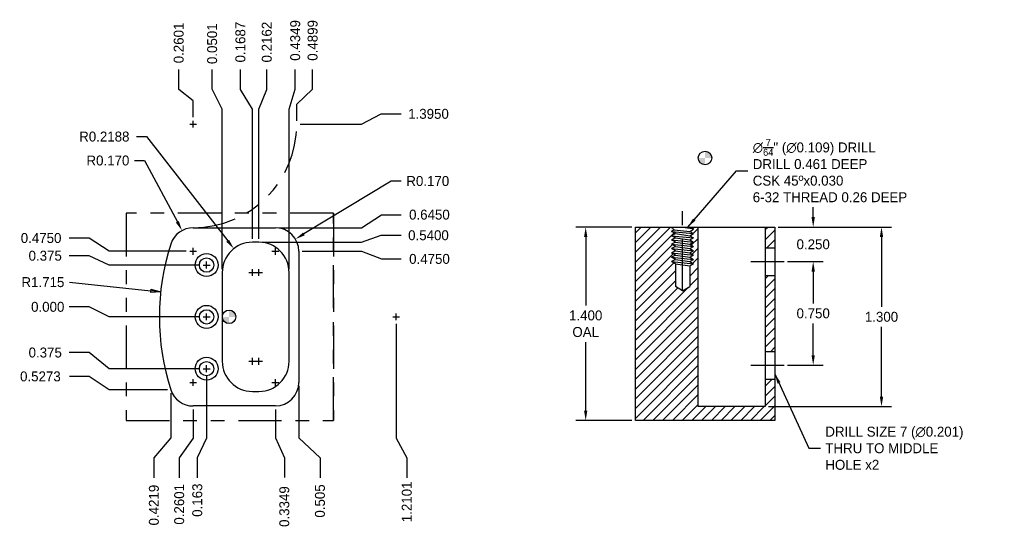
# Model space of a CAD drawing. Extents: x -3.33 to 3.8, y 15 to 18.67.
import ezdxf

# ---------------------------------------------------------------- set-up
doc = ezdxf.new("R2010")
doc.units = 0
doc.header["$LTSCALE"] = 0.5
doc.header["$MEASUREMENT"] = 0
doc.linetypes.add('CENTER2', pattern=[1.125, 0.75, -0.125, 0.125, -0.125])
doc.linetypes.add('PHANTOM2', pattern=[1.25, 0.625, -0.125, 0.125, -0.125, 0.125, -0.125])
doc.layers.get('0').update_dxf_attribs({"linetype": 'CONTINUOUS'})
doc.layers.get('Defpoints').update_dxf_attribs({"linetype": 'CONTINUOUS'})
for name, color, linetype in [('Center', 1, 'CENTER2'), ('Dimension', 6, 'CONTINUOUS'), ('Object', 5, 'CONTINUOUS'), ('Object_hatch', 5, 'CONTINUOUS'), ('Object_Phantom', 5, 'PHANTOM2')]:
    doc.layers.add(name, color=color, linetype=linetype)
doc.dimstyles.get("Standard").update_dxf_attribs({"dimtxt": 0.18, "dimasz": 0.18, "dimexe": 0.18, "dimexo": 0.0625, "dimgap": 0.09, "dimtad": 0, "dimtih": 1, "dimtoh": 1, "dimdec": 3, "dimzin": 0, "dimdsep": 46, "dimtxsty": 'Standard', "dimcen": 0.09, "dimadec": 0, "dimazin": 0, "dimtfac": 1, "dimtdec": 4, "dimtofl": 0, "dimtmove": 0, "dimatfit": 3, "dimfxl": 1, "dimtolj": 1, "dimtzin": 0, "dimarcsym": 0})

# ---------------------------------------------------------------- blocks, each defined once
blk = doc.blocks.new('*D2')
at = {"layer": 'Defpoints', "color": 0}
for p in [(2.1357, 17.1689), (2.0657, 15.8689), (2.9082, 15.8689)]:
    blk.add_point(p, dxfattribs=at)
at = {"layer": 'Dimension', "color": 0, "lineweight": -2}
for p, q in [((2.1607, 17.1689), (2.9802, 17.1689)), ((2.9082, 17.0969), (2.9082, 16.5909)), ((2.9082, 15.9409), (2.9082, 16.4469)), ((2.0907, 15.8689), (2.9802, 15.8689))]:
    blk.add_line(p, q, dxfattribs=at)
at = {"layer": 'Dimension', "color": 0}
for points in [[(2.8962, 17.0969), (2.9202, 17.0969), (2.9082, 17.1689)], [(2.8962, 15.9409), (2.9202, 15.9409), (2.9082, 15.8689)]]:
    blk.add_solid(points, dxfattribs=at)
at = {"layer": 'Dimension', "color": 0, "insert": (2.9082, 16.5189), "char_height": 0.072, "attachment_point": 5}
blk.add_mtext('\\A1;1.300', dxfattribs=at)
blk = doc.blocks.new('*D3')
at = {"layer": 'Defpoints', "color": 0}
for p in [(0.7662, 17.1689), (1.1258, 17.1689), (1.1258, 15.7689)]:
    blk.add_point(p, dxfattribs=at)
at = {"layer": 'Dimension', "color": 0, "lineweight": -2}
for p, q in [((1.1008, 17.1689), (0.6942, 17.1689)), ((0.7662, 17.0969), (0.7662, 16.6009)), ((0.7662, 15.8409), (0.7662, 16.3369)), ((1.1008, 15.7689), (0.6942, 15.7689))]:
    blk.add_line(p, q, dxfattribs=at)
at = {"layer": 'Dimension', "color": 0}
for points in [[(0.7542, 17.0969), (0.7782, 17.0969), (0.7662, 17.1689)], [(0.7542, 15.8409), (0.7782, 15.8409), (0.7662, 15.7689)]]:
    blk.add_solid(points, dxfattribs=at)
at = {"layer": 'Dimension', "color": 0, "insert": (0.7662, 16.4689), "char_height": 0.072, "attachment_point": 5}
blk.add_mtext('\\A1;1.400\\POAL', dxfattribs=at)
blk = doc.blocks.new('*D4')
at = {"layer": 'Defpoints', "color": 0}
for p in [(-1.8162, 16.5189), (-1.3113, 16.0439), (-1.1579, 15.3542)]:
    blk.add_point(p, dxfattribs=at)
at = {"layer": 'Dimension', "color": 0, "lineweight": -2}
for p, q in [((-1.3113, 16.0189), (-1.3113, 15.6422)), ((-1.3113, 15.6422), (-1.1579, 15.4982)), ((-1.1579, 15.4982), (-1.1579, 15.3542))]:
    blk.add_line(p, q, dxfattribs=at)
at = {"layer": 'Dimension', "color": 0, "insert": (-1.1579, 15.1862), "char_height": 0.072, "attachment_point": 5, "rotation": 90}
blk.add_mtext('\\A1;0.505', dxfattribs=at)
blk = doc.blocks.new('*D5')
at = {"layer": 'Defpoints', "color": 0}
for p in [(-1.8162, 16.5189), (-1.4813, 15.8739), (-1.4161, 15.3556)]:
    blk.add_point(p, dxfattribs=at)
at = {"layer": 'Dimension', "color": 0, "lineweight": -2}
for p, q in [((-1.4813, 15.8489), (-1.4813, 15.6436)), ((-1.4813, 15.6436), (-1.4161, 15.4996)), ((-1.4161, 15.4996), (-1.4161, 15.3556))]:
    blk.add_line(p, q, dxfattribs=at)
at = {"layer": 'Dimension', "color": 0, "insert": (-1.4161, 15.1456), "char_height": 0.072, "attachment_point": 5, "rotation": 90}
blk.add_mtext('\\A1;0.3349', dxfattribs=at)
blk = doc.blocks.new('*D6')
at = {"layer": 'Defpoints', "color": 0}
for p in [(-1.8162, 16.5189), (-2.0763, 15.8739), (-2.1772, 15.354)]:
    blk.add_point(p, dxfattribs=at)
at = {"layer": 'Dimension', "color": 0, "lineweight": -2}
for p, q in [((-2.0763, 15.8489), (-2.0763, 15.642)), ((-2.0763, 15.642), (-2.1772, 15.498)), ((-2.1772, 15.498), (-2.1772, 15.354))]:
    blk.add_line(p, q, dxfattribs=at)
at = {"layer": 'Dimension', "color": 0, "insert": (-2.1772, 15.162), "char_height": 0.072, "attachment_point": 5, "rotation": 90}
blk.add_mtext('\\A1;0.2601', dxfattribs=at)
blk = doc.blocks.new('*D7')
at = {"layer": 'Defpoints', "color": 0}
for p in [(-1.8162, 16.5189), (-2.238, 15.9916), (-2.3606, 15.3543)]:
    blk.add_point(p, dxfattribs=at)
at = {"layer": 'Dimension', "color": 0, "lineweight": -2}
for p, q in [((-2.238, 15.9666), (-2.238, 15.6423)), ((-2.238, 15.6423), (-2.3606, 15.4983)), ((-2.3606, 15.4983), (-2.3606, 15.3543))]:
    blk.add_line(p, q, dxfattribs=at)
at = {"layer": 'Dimension', "color": 0, "insert": (-2.3606, 15.1563), "char_height": 0.072, "attachment_point": 5, "rotation": 90}
blk.add_mtext('\\A1;0.4219', dxfattribs=at)
blk = doc.blocks.new('*D8')
at = {"layer": 'Defpoints', "color": 0}
for p in [(-1.8162, 16.5189), (-0.6061, 16.4939), (-0.5291, 15.3539)]:
    blk.add_point(p, dxfattribs=at)
at = {"layer": 'Dimension', "color": 0, "lineweight": -2}
for p, q in [((-0.6061, 16.4689), (-0.6061, 15.6419)), ((-0.6061, 15.6419), (-0.5291, 15.4979)), ((-0.5291, 15.4979), (-0.5291, 15.3539))]:
    blk.add_line(p, q, dxfattribs=at)
at = {"layer": 'Dimension', "color": 0, "insert": (-0.5291, 15.1799), "char_height": 0.072, "attachment_point": 5, "rotation": 90}
blk.add_mtext('\\A1;1.2101', dxfattribs=at)
blk = doc.blocks.new('*D9')
at = {"layer": 'Defpoints', "color": 0}
for p in [(-1.3371, 18.31), (-1.3813, 16.8401), (-1.8162, 16.5189)]:
    blk.add_point(p, dxfattribs=at)
at = {"layer": 'Dimension', "color": 0, "lineweight": -2}
for p, q in [((-1.3371, 18.166), (-1.3371, 18.31)), ((-1.3813, 18.022), (-1.3371, 18.166)), ((-1.3813, 16.8651), (-1.3813, 18.022))]:
    blk.add_line(p, q, dxfattribs=at)
at = {"layer": 'Dimension', "color": 0, "insert": (-1.3371, 18.52), "char_height": 0.072, "attachment_point": 5, "rotation": 90}
blk.add_mtext('\\A1;0.4349', dxfattribs=at)
blk = doc.blocks.new('*D10')
at = {"layer": 'Defpoints', "color": 0}
for p in [(-1.2112, 18.31), (-1.3263, 17.9139), (-1.8162, 16.5189)]:
    blk.add_point(p, dxfattribs=at)
at = {"layer": 'Dimension', "color": 0, "lineweight": -2}
for p, q in [((-1.2112, 18.166), (-1.2112, 18.31)), ((-1.3263, 18.0579), (-1.2112, 18.166)), ((-1.3263, 17.9389), (-1.3263, 18.0579))]:
    blk.add_line(p, q, dxfattribs=at)
at = {"layer": 'Dimension', "color": 0, "insert": (-1.2112, 18.52), "char_height": 0.072, "attachment_point": 5, "rotation": 90}
blk.add_mtext('\\A1;0.4899', dxfattribs=at)
blk = doc.blocks.new('*D11')
at = {"layer": 'Defpoints', "color": 0}
for p in [(-2.1809, 18.3097), (-2.0763, 17.9389), (-1.8162, 16.5189)]:
    blk.add_point(p, dxfattribs=at)
at = {"layer": 'Dimension', "color": 0, "lineweight": -2}
for p, q in [((-2.1809, 18.1657), (-2.1809, 18.3097)), ((-2.0763, 18.0829), (-2.1809, 18.1657)), ((-2.0763, 17.9639), (-2.0763, 18.0829))]:
    blk.add_line(p, q, dxfattribs=at)
at = {"layer": 'Dimension', "color": 0, "insert": (-2.1809, 18.5017), "char_height": 0.072, "attachment_point": 5, "rotation": 90}
blk.add_mtext('\\A1;0.2601', dxfattribs=at)
blk = doc.blocks.new('*D12')
at = {"layer": 'Defpoints', "color": 0}
for p in [(-0.5701, 17.9881), (-1.3263, 17.9139), (-1.8162, 16.5189)]:
    blk.add_point(p, dxfattribs=at)
at = {"layer": 'Dimension', "color": 0, "lineweight": -2}
for p, q in [((-0.8581, 17.9139), (-0.7141, 17.9881)), ((-0.7141, 17.9881), (-0.5701, 17.9881)), ((-1.3013, 17.9139), (-0.8581, 17.9139))]:
    blk.add_line(p, q, dxfattribs=at)
at = {"layer": 'Dimension', "color": 0, "insert": (-0.3721, 17.9881), "char_height": 0.072, "attachment_point": 5}
blk.add_mtext('\\A1;1.3950', dxfattribs=at)
blk = doc.blocks.new('*D13')
at = {"layer": 'Defpoints', "color": 0}
for p in [(-0.5696, 17.2586), (-1.4813, 17.1639), (-1.8162, 16.5189)]:
    blk.add_point(p, dxfattribs=at)
at = {"layer": 'Dimension', "color": 0, "lineweight": -2}
for p, q in [((-0.8576, 17.1639), (-0.7136, 17.2586)), ((-0.7136, 17.2586), (-0.5696, 17.2586)), ((-1.4563, 17.1639), (-0.8576, 17.1639))]:
    blk.add_line(p, q, dxfattribs=at)
at = {"layer": 'Dimension', "color": 0, "insert": (-0.3656, 17.2586), "char_height": 0.072, "attachment_point": 5}
blk.add_mtext('\\A1;0.6450', dxfattribs=at)
blk = doc.blocks.new('*D14')
at = {"layer": 'Defpoints', "color": 0}
for p in [(-1.3113, 16.9939), (-0.5691, 16.938), (-1.8162, 16.5189)]:
    blk.add_point(p, dxfattribs=at)
at = {"layer": 'Dimension', "color": 0, "lineweight": -2}
for p, q in [((-1.2863, 16.9939), (-0.8571, 16.9939)), ((-0.8571, 16.9939), (-0.7131, 16.938)), ((-0.7131, 16.938), (-0.5691, 16.938))]:
    blk.add_line(p, q, dxfattribs=at)
at = {"layer": 'Dimension', "color": 0, "insert": (-0.3651, 16.938), "char_height": 0.072, "attachment_point": 5}
blk.add_mtext('\\A1;0.4750', dxfattribs=at)
blk = doc.blocks.new('*D15')
at = {"layer": 'Defpoints', "color": 0}
for p in [(-1.543, 18.3097), (-1.6, 17.0589), (-1.8162, 16.5189)]:
    blk.add_point(p, dxfattribs=at)
at = {"layer": 'Dimension', "color": 0, "lineweight": -2}
for p, q in [((-1.543, 18.1657), (-1.543, 18.3097)), ((-1.6, 18.0217), (-1.543, 18.1657)), ((-1.6, 17.0839), (-1.6, 18.0217))]:
    blk.add_line(p, q, dxfattribs=at)
at = {"layer": 'Dimension', "color": 0, "insert": (-1.543, 18.5077), "char_height": 0.072, "attachment_point": 5, "rotation": 90}
blk.add_mtext('\\A1;0.2162', dxfattribs=at)
blk = doc.blocks.new('*D16')
at = {"layer": 'Defpoints', "color": 0}
for p in [(-1.7339, 18.3097), (-1.6475, 17.0589), (-1.8162, 16.5189)]:
    blk.add_point(p, dxfattribs=at)
at = {"layer": 'Dimension', "color": 0, "lineweight": -2}
for p, q in [((-1.7339, 18.1657), (-1.7339, 18.3097)), ((-1.6475, 18.0217), (-1.7339, 18.1657)), ((-1.6475, 17.0839), (-1.6475, 18.0217))]:
    blk.add_line(p, q, dxfattribs=at)
at = {"layer": 'Dimension', "color": 0, "insert": (-1.7339, 18.5077), "char_height": 0.072, "attachment_point": 5, "rotation": 90}
blk.add_mtext('\\A1;0.1687', dxfattribs=at)
blk = doc.blocks.new('*D17')
at = {"layer": 'Defpoints', "color": 0}
for p in [(-1.9386, 18.3101), (-1.8663, 16.8401), (-1.8162, 16.5189)]:
    blk.add_point(p, dxfattribs=at)
at = {"layer": 'Dimension', "color": 0, "lineweight": -2}
for p, q in [((-1.9386, 18.1661), (-1.9386, 18.3101)), ((-1.8663, 18.0221), (-1.9386, 18.1661)), ((-1.8663, 16.8651), (-1.8663, 18.0221))]:
    blk.add_line(p, q, dxfattribs=at)
at = {"layer": 'Dimension', "color": 0, "insert": (-1.9386, 18.4961), "char_height": 0.072, "attachment_point": 5, "rotation": 90}
blk.add_mtext('\\A1;0.0501', dxfattribs=at)
blk = doc.blocks.new('*D18')
at = {"layer": 'Defpoints', "color": 0}
for p in [(-1.8162, 16.5189), (-1.9793, 16.1189), (-2.0464, 15.354)]:
    blk.add_point(p, dxfattribs=at)
at = {"layer": 'Dimension', "color": 0, "lineweight": -2}
for p, q in [((-1.9793, 16.0939), (-1.9793, 15.642)), ((-1.9793, 15.642), (-2.0464, 15.498)), ((-2.0464, 15.498), (-2.0464, 15.354))]:
    blk.add_line(p, q, dxfattribs=at)
at = {"layer": 'Dimension', "color": 0, "insert": (-2.0464, 15.192), "char_height": 0.072, "attachment_point": 5, "rotation": 90}
blk.add_mtext('\\A1;0.163', dxfattribs=at)
blk = doc.blocks.new('*D20')
at = {"layer": 'Defpoints', "color": 0}
for p in [(-1.8162, 16.5189), (-2.9727, 16.0875), (-2.238, 15.9916)]:
    blk.add_point(p, dxfattribs=at)
at = {"layer": 'Dimension', "color": 0, "lineweight": -2}
for p, q in [((-2.8287, 16.0875), (-2.9727, 16.0875)), ((-2.6847, 15.9916), (-2.8287, 16.0875)), ((-2.263, 15.9916), (-2.6847, 15.9916))]:
    blk.add_line(p, q, dxfattribs=at)
at = {"layer": 'Dimension', "color": 0, "insert": (-3.1827, 16.0875), "char_height": 0.072, "attachment_point": 5}
blk.add_mtext('\\A1;0.5273', dxfattribs=at)
blk = doc.blocks.new('*D21')
at = {"layer": 'Defpoints', "color": 0}
for p in [(-1.8162, 16.5189), (-2.9736, 16.2603), (-2.0043, 16.1439)]:
    blk.add_point(p, dxfattribs=at)
at = {"layer": 'Dimension', "color": 0, "lineweight": -2}
for p, q in [((-2.8296, 16.2603), (-2.9736, 16.2603)), ((-2.6856, 16.1439), (-2.8296, 16.2603)), ((-2.0293, 16.1439), (-2.6856, 16.1439))]:
    blk.add_line(p, q, dxfattribs=at)
at = {"layer": 'Dimension', "color": 0, "insert": (-3.1476, 16.2603), "char_height": 0.072, "attachment_point": 5}
blk.add_mtext('\\A1;0.375', dxfattribs=at)
blk = doc.blocks.new('*D22')
at = {"layer": 'Defpoints', "color": 0}
for p in [(-2.9735, 16.591), (-2.0043, 16.5189), (-1.8162, 16.5189)]:
    blk.add_point(p, dxfattribs=at)
at = {"layer": 'Dimension', "color": 0, "lineweight": -2}
for p, q in [((-2.8295, 16.591), (-2.9735, 16.591)), ((-2.6855, 16.5189), (-2.8295, 16.591)), ((-2.0293, 16.5189), (-2.6855, 16.5189))]:
    blk.add_line(p, q, dxfattribs=at)
at = {"layer": 'Dimension', "color": 0, "insert": (-3.1295, 16.591), "char_height": 0.072, "attachment_point": 5}
blk.add_mtext('\\A1;0.000', dxfattribs=at)
blk = doc.blocks.new('*D23')
at = {"layer": 'Defpoints', "color": 0}
for p in [(-2.9738, 16.961), (-2.0043, 16.8939), (-1.8162, 16.5189)]:
    blk.add_point(p, dxfattribs=at)
at = {"layer": 'Dimension', "color": 0, "lineweight": -2}
for p, q in [((-2.8298, 16.961), (-2.9738, 16.961)), ((-2.6858, 16.8939), (-2.8298, 16.961)), ((-2.0293, 16.8939), (-2.6858, 16.8939))]:
    blk.add_line(p, q, dxfattribs=at)
at = {"layer": 'Dimension', "color": 0, "insert": (-3.1478, 16.961), "char_height": 0.072, "attachment_point": 5}
blk.add_mtext('\\A1;0.375', dxfattribs=at)
blk = doc.blocks.new('*D24')
at = {"layer": 'Defpoints', "color": 0}
for p in [(-2.9737, 17.0892), (-2.1013, 16.9939), (-1.8162, 16.5189)]:
    blk.add_point(p, dxfattribs=at)
at = {"layer": 'Dimension', "color": 0, "lineweight": -2}
for p, q in [((-2.8297, 17.0892), (-2.9737, 17.0892)), ((-2.6857, 16.9939), (-2.8297, 17.0892)), ((-2.1263, 16.9939), (-2.6857, 16.9939))]:
    blk.add_line(p, q, dxfattribs=at)
at = {"layer": 'Dimension', "color": 0, "insert": (-3.1777, 17.0892), "char_height": 0.072, "attachment_point": 5}
blk.add_mtext('\\A1;0.4750', dxfattribs=at)
blk = doc.blocks.new('*D25')
at = {"layer": 'Defpoints', "color": 0}
for p in [(-1.3358, 17.0819), (-1.4813, 16.9939)]:
    blk.add_point(p, dxfattribs=at)
at = {"layer": 'Dimension', "color": 0, "lineweight": -2}
for p, q in [((-0.6414, 17.5018), (-1.2742, 17.1191)), ((-0.5694, 17.5018), (-0.6414, 17.5018)), ((-1.5013, 16.9939), (-1.4613, 16.9939)), ((-1.4813, 16.9739), (-1.4813, 17.0139))]:
    blk.add_line(p, q, dxfattribs=at)
at = {"layer": 'Dimension', "color": 0}
blk.add_solid([(-1.2804, 17.1294), (-1.268, 17.1089), (-1.3358, 17.0819)], dxfattribs=at)
at = {"layer": 'Dimension', "color": 0, "insert": (-0.3774, 17.5018), "char_height": 0.072, "attachment_point": 5}
blk.add_mtext('\\A1;R0.170', dxfattribs=at)
blk = doc.blocks.new('*D26')
at = {"layer": 'Defpoints', "color": 0}
for p in [(-1.782, 17.0127), (-1.6475, 16.8401)]:
    blk.add_point(p, dxfattribs=at)
at = {"layer": 'Dimension', "color": 0, "lineweight": -2}
for p, q in [((-2.4857, 17.8236), (-2.4137, 17.8236)), ((-2.4137, 17.8236), (-1.8262, 17.0695)), ((-1.6675, 16.8401), (-1.6275, 16.8401)), ((-1.6475, 16.8201), (-1.6475, 16.8601))]:
    blk.add_line(p, q, dxfattribs=at)
at = {"layer": 'Dimension', "color": 0}
blk.add_solid([(-1.8167, 17.0769), (-1.8357, 17.0621), (-1.782, 17.0127)], dxfattribs=at)
at = {"layer": 'Dimension', "color": 0, "insert": (-2.7197, 17.8236), "char_height": 0.072, "attachment_point": 5}
blk.add_mtext('\\A1;R0.2188', dxfattribs=at)
blk = doc.blocks.new('*D27')
at = {"layer": 'Defpoints', "color": 0}
for p in [(-2.1569, 17.1436), (-2.0763, 16.9939)]:
    blk.add_point(p, dxfattribs=at)
at = {"layer": 'Dimension', "color": 0, "lineweight": -2}
for p, q in [((-2.5017, 17.6504), (-2.4297, 17.6504)), ((-2.4297, 17.6504), (-2.191, 17.207)), ((-2.0963, 16.9939), (-2.0563, 16.9939)), ((-2.0763, 16.9739), (-2.0763, 17.0139))]:
    blk.add_line(p, q, dxfattribs=at)
at = {"layer": 'Dimension', "color": 0}
blk.add_solid([(-2.1804, 17.2127), (-2.2016, 17.2013), (-2.1569, 17.1436)], dxfattribs=at)
at = {"layer": 'Dimension', "color": 0, "insert": (-2.6937, 17.6504), "char_height": 0.072, "attachment_point": 5}
blk.add_mtext('\\A1;R0.170', dxfattribs=at)
blk = doc.blocks.new('_Closed')
at = {"color": 0, "linetype": 'ByBlock', "lineweight": -2}
for p, q in [((-1, 0.167), (0, 0)), ((-1, 0.167), (-1, -0.167)), ((0, 0), (-1, -0.167)), ((0, 0), (-1, 0))]:
    blk.add_line(p, q, dxfattribs=at)
blk = doc.blocks.new('*D28')
at = {"layer": 'Defpoints', "color": 0}
for p in [(-2.3115, 16.6997), (-0.6061, 16.5189)]:
    blk.add_point(p, dxfattribs=at)
at = {"layer": 'Dimension', "color": 0, "lineweight": -2}
for p, q in [((-2.9724, 16.7698), (-2.3831, 16.7073)), ((-0.6261, 16.5189), (-0.5861, 16.5189)), ((-0.6061, 16.4989), (-0.6061, 16.5389))]:
    blk.add_line(p, q, dxfattribs=at)
at = {"layer": 'Dimension', "color": 0, "lineweight": -2, "xscale": 0.072, "yscale": 0.072, "zscale": 0.072, "rotation": 353.9478442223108}
blk.add_blockref('_Closed', (-2.3115, 16.6997), dxfattribs=at)
at = {"layer": 'Dimension', "color": 0, "insert": (-3.1644, 16.7698), "char_height": 0.072, "attachment_point": 5}
blk.add_mtext('\\A1;R1.715', dxfattribs=at)
blk = doc.blocks.new('*D32')
at = {"layer": 'Defpoints', "color": 0}
for p in [(-1.6, 17.0589), (-0.5705, 17.1093), (-1.8162, 16.5189)]:
    blk.add_point(p, dxfattribs=at)
at = {"layer": 'Dimension', "color": 0, "lineweight": -2}
for p, q in [((-1.575, 17.0589), (-0.8585, 17.0589)), ((-0.8585, 17.0589), (-0.7145, 17.1093)), ((-0.7145, 17.1093), (-0.5705, 17.1093))]:
    blk.add_line(p, q, dxfattribs=at)
at = {"layer": 'Dimension', "color": 0, "insert": (-0.3725, 17.1093), "char_height": 0.072, "attachment_point": 5}
blk.add_mtext('\\A1;0.5400', dxfattribs=at)
blk = doc.blocks.new('*D33')
at = {"layer": 'Defpoints', "color": 0}
for p in [(2.1357, 17.1689), (2.2034, 16.9189), (2.4136, 16.9189)]:
    blk.add_point(p, dxfattribs=at)
at = {"layer": 'Dimension', "color": 0, "lineweight": -2}
for p, q in [((2.4136, 17.2409), (2.4136, 17.3129)), ((2.1607, 17.1689), (2.4856, 17.1689)), ((2.2284, 16.9189), (2.4856, 16.9189)), ((2.4136, 16.8469), (2.4136, 16.7749))]:
    blk.add_line(p, q, dxfattribs=at)
at = {"layer": 'Dimension', "color": 0}
for points in [[(2.4016, 17.2409), (2.4256, 17.2409), (2.4136, 17.1689)], [(2.4016, 16.8469), (2.4256, 16.8469), (2.4136, 16.9189)]]:
    blk.add_solid(points, dxfattribs=at)
at = {"layer": 'Dimension', "color": 0, "insert": (2.4136, 17.0439), "char_height": 0.072, "attachment_point": 5}
blk.add_mtext('\\A1;0.250', dxfattribs=at)
blk = doc.blocks.new('*D34')
at = {"layer": 'Defpoints', "color": 0}
for p in [(2.2034, 16.9189), (2.2034, 16.1689), (2.4136, 16.1689)]:
    blk.add_point(p, dxfattribs=at)
at = {"layer": 'Dimension', "color": 0, "lineweight": -2}
for p, q in [((2.2284, 16.9189), (2.4856, 16.9189)), ((2.4136, 16.8469), (2.4136, 16.6159)), ((2.4136, 16.2409), (2.4136, 16.4719)), ((2.2284, 16.1689), (2.4856, 16.1689))]:
    blk.add_line(p, q, dxfattribs=at)
at = {"layer": 'Dimension', "color": 0}
for points in [[(2.4016, 16.8469), (2.4256, 16.8469), (2.4136, 16.9189)], [(2.4016, 16.2409), (2.4256, 16.2409), (2.4136, 16.1689)]]:
    blk.add_solid(points, dxfattribs=at)
at = {"layer": 'Dimension', "color": 0, "insert": (2.4136, 16.5439), "char_height": 0.072, "attachment_point": 5}
blk.add_mtext('\\A1;0.750', dxfattribs=at)

msp = doc.modelspace()

# ---------------------------------------------------------------- hatches: boundary and pattern name
at = {"layer": 'Dimension'}
h = msp.add_hatch(color=256, dxfattribs=at)
h.paths.add_polyline_path([(1.63076, 17.71785), (1.63076, 17.6689), (1.67972, 17.6689, 0.4142136)])
h.paths.add_polyline_path([(1.63076, 17.6689), (1.58181, 17.6689, 0.4142136), (1.63076, 17.61995)])
h = msp.add_hatch(color=256, dxfattribs=at)
h.paths.add_polyline_path([(-1.81619, 16.56785), (-1.81619, 16.5189), (-1.76724, 16.5189, 0.4142136)])
h.paths.add_polyline_path([(-1.81619, 16.5189), (-1.86514, 16.5189, 0.4142136), (-1.81619, 16.46995)])
at = {"layer": 'Object_hatch'}
h = msp.add_hatch(dxfattribs=at)
h.set_pattern_fill('ANSI31', color=256, scale=0.4, style=0)
h.set_pattern_definition([(45, (-1.81619, 16.5189), (-0.03535534, 0.03535534), [])])
h.paths.add_polyline_path([(1.58068, 17.1689), (1.55068, 17.1689), (1.53949, 17.15771), (1.54674, 17.15352), (1.51968, 17.1379), (1.54674, 17.12227), (1.51968, 17.10665), (1.54674, 17.09102), (1.51968, 17.0754), (1.54674, 17.05977), (1.51968, 17.04415), (1.54674, 17.02852), (1.51968, 17.0129), (1.54674, 16.99727), (1.51968, 16.98165), (1.54674, 16.96602), (1.51968, 16.9504), (1.54674, 16.93477), (1.51968, 16.91915), (1.54674, 16.90352), (1.51968, 16.8879), (1.51968, 16.73914), (1.46768, 16.7079), (1.41568, 16.73914), (1.41568, 16.90352), (1.38862, 16.91915), (1.41568, 16.93477), (1.38862, 16.9504), (1.41568, 16.96602), (1.38862, 16.98165), (1.41568, 16.99727), (1.38862, 17.0129), (1.41568, 17.02852), (1.38862, 17.04415), (1.41568, 17.05977), (1.38862, 17.0754), (1.41568, 17.09102), (1.38862, 17.10665), (1.41568, 17.12227), (1.38862, 17.1379), (1.40577, 17.14781), (1.38468, 17.1689), (1.12585, 17.1689), (1.12585, 15.7689), (2.13568, 15.7689), (2.13568, 16.0684), (2.06568, 16.0684), (2.06568, 15.8689), (1.58068, 15.8689)])
h.paths.add_polyline_path([(2.13568, 16.8184), (2.06568, 16.8184), (2.06568, 16.2694), (2.13568, 16.2694)], flags=17)
h.paths.add_polyline_path([(2.13568, 17.1689), (2.06568, 17.1689), (2.06568, 17.0194), (2.13568, 17.0194)], flags=17)

# ---------------------------------------------------------------- linework, layer by layer
at = {"layer": 'Center'}
for p, q in [((-2.10128, 17.9139), (-2.05128, 17.9139)), ((-2.07628, 17.8889), (-2.07628, 17.9389)), ((1.46768, 16.7079), (1.46768, 17.36844)), ((-2.10128, 16.9939), (-2.05128, 16.9939)), ((-2.07628, 16.9689), (-2.07628, 17.0189)), ((-1.50628, 16.9939), (-1.45628, 16.9939)), ((-1.48128, 16.9689), (-1.48128, 17.0189)), ((-1.97928, 16.8689), (-1.97928, 16.9189)), ((1.96228, 16.9189), (2.20341, 16.9189)), ((-2.00428, 16.8939), (-1.95428, 16.8939)), ((-1.67253, 16.84015), (-1.62253, 16.84015)), ((-1.64753, 16.81515), (-1.64753, 16.86515)), ((-1.62503, 16.84015), (-1.57503, 16.84015)), ((-1.60003, 16.81515), (-1.60003, 16.86515)), ((-1.97928, 16.4939), (-1.97928, 16.5439)), ((-0.60611, 16.4939), (-0.60611, 16.5439)), ((-2.00428, 16.5189), (-1.95428, 16.5189)), ((-0.63111, 16.5189), (-0.58111, 16.5189)), ((-1.67253, 16.19765), (-1.62253, 16.19765)), ((-1.64753, 16.17265), (-1.64753, 16.22265)), ((-1.62503, 16.19765), (-1.57503, 16.19765)), ((-1.60003, 16.17265), (-1.60003, 16.22265)), ((-2.00428, 16.1439), (-1.95428, 16.1439)), ((-1.97928, 16.1189), (-1.97928, 16.1689)), ((1.96228, 16.1689), (2.20341, 16.1689)), ((-2.10128, 16.0439), (-2.05128, 16.0439)), ((-2.07628, 16.0189), (-2.07628, 16.0689)), ((-1.50628, 16.0439), (-1.45628, 16.0439)), ((-1.48128, 16.0189), (-1.48128, 16.0689))]:
    msp.add_line(p, q, dxfattribs=at)
at = {"layer": 'Dimension'}
for centre in [(1.63076, 17.6689), (-1.81619, 16.5189)]:
    msp.add_circle(centre, 0.04895, dxfattribs=at)
at = {"layer": 'Object'}
for p, q in [((-2.07628, 17.1639), (-1.48128, 17.1639)), ((1.12585, 15.7689), (1.12585, 17.1689)), ((1.12585, 17.1689), (2.13568, 17.1689)), ((1.38468, 17.1689), (1.40577, 17.14781)), ((1.40577, 17.14781), (1.38862, 17.1379)), ((1.41568, 17.12227), (1.38862, 17.1379)), ((1.38862, 17.1379), (1.54674, 17.12227)), ((1.41568, 17.12227), (1.38862, 17.10665)), ((1.40577, 17.14781), (1.51968, 17.1379)), ((1.41568, 17.12227), (1.51968, 17.10665)), ((1.46768, 17.1689), (1.53949, 17.15771)), ((1.51968, 17.1379), (1.54674, 17.15352)), ((1.51968, 17.1379), (1.54674, 17.12227)), ((1.51968, 17.10665), (1.54674, 17.12227)), ((1.53949, 17.15771), (1.55068, 17.1689)), ((1.53949, 17.15771), (1.54674, 17.15352)), ((1.58068, 15.8689), (1.58068, 17.1689)), ((2.06568, 17.1689), (2.06568, 15.8689)), ((2.13568, 17.1689), (2.13568, 15.7689)), ((-1.60003, 17.0589), (-1.64753, 17.0589)), ((1.41568, 17.09102), (1.38862, 17.10665)), ((1.38862, 17.10665), (1.54674, 17.09102)), ((1.41568, 17.09102), (1.38862, 17.0754)), ((1.41568, 17.05977), (1.38862, 17.0754)), ((1.38862, 17.0754), (1.54674, 17.05977)), ((1.41568, 17.05977), (1.38862, 17.04415)), ((1.41568, 17.02852), (1.38862, 17.04415)), ((1.38862, 17.04415), (1.54674, 17.02852)), ((1.41568, 17.09102), (1.51968, 17.0754)), ((1.41568, 17.05977), (1.51968, 17.04415)), ((1.51968, 17.10665), (1.54674, 17.09102)), ((1.51968, 17.0754), (1.54674, 17.09102)), ((1.51968, 17.0754), (1.54674, 17.05977)), ((1.51968, 17.04415), (1.54674, 17.05977)), ((1.51968, 17.04415), (1.54674, 17.02852)), ((-1.31128, 16.9939), (-1.31128, 16.0439)), ((1.41568, 17.02852), (1.38862, 17.0129)), ((1.41568, 16.99727), (1.38862, 17.0129)), ((1.38862, 17.0129), (1.54674, 16.99727)), ((1.41568, 16.99727), (1.38862, 16.98165)), ((1.41568, 16.96602), (1.38862, 16.98165)), ((1.38862, 16.98165), (1.54674, 16.96602)), ((1.41568, 17.02852), (1.51968, 17.0129)), ((1.41568, 16.99727), (1.51968, 16.98165)), ((1.51968, 17.0129), (1.54674, 17.02852)), ((1.51968, 17.0129), (1.54674, 16.99727)), ((1.51968, 16.98165), (1.54674, 16.99727)), ((1.51968, 16.98165), (1.54674, 16.96602)), ((2.06568, 17.0194), (2.13568, 17.0194)), ((1.41568, 16.96602), (1.38862, 16.9504)), ((1.41568, 16.93477), (1.38862, 16.9504)), ((1.38862, 16.9504), (1.54674, 16.93477)), ((1.41568, 16.93477), (1.38862, 16.91915)), ((1.41568, 16.90352), (1.38862, 16.91915)), ((1.38862, 16.91915), (1.54674, 16.90352)), ((1.41568, 16.96602), (1.51968, 16.9504)), ((1.41568, 16.93477), (1.51968, 16.91915)), ((1.41568, 16.90352), (1.41568, 16.73914)), ((1.41568, 16.90352), (1.51968, 16.8879)), ((1.51968, 16.9504), (1.54674, 16.96602)), ((1.51968, 16.9504), (1.54674, 16.93477)), ((1.51968, 16.91915), (1.54674, 16.93477)), ((1.51968, 16.91915), (1.54674, 16.90352)), ((1.51968, 16.8879), (1.54674, 16.90352)), ((-1.86628, 16.84015), (-1.86628, 16.19765)), ((-1.38128, 16.19765), (-1.38128, 16.84015)), ((1.51968, 16.8879), (1.51968, 16.73914)), ((2.06568, 16.8184), (2.13568, 16.8184)), ((1.46768, 16.7079), (1.41568, 16.73914)), ((1.46768, 16.7079), (1.51968, 16.73914)), ((2.06568, 16.2694), (2.13568, 16.2694)), ((2.06568, 16.0684), (2.13568, 16.0684)), ((-1.64753, 15.9789), (-1.60003, 15.9789)), ((-1.48128, 15.8739), (-2.07628, 15.8739)), ((2.06568, 15.8689), (1.58068, 15.8689)), ((2.13568, 15.7689), (1.12585, 15.7689))]:
    msp.add_line(p, q, dxfattribs=at)
for centre, radius in [((-1.97928, 16.8939), 0.083), ((-1.97928, 16.8939), 0.052), ((-1.97928, 16.5189), 0.083), ((-1.97928, 16.5189), 0.052), ((-1.97928, 16.1439), 0.083), ((-1.97928, 16.1439), 0.052)]:
    msp.add_circle(centre, radius, dxfattribs=at)
for centre, radius, start, end in [((-2.07628, 16.9939), 0.17, 90, 162.094777), ((-1.48128, 16.9939), 0.17, 0, 90), ((-0.60611, 16.5189), 1.715, 162.094777, 197.905223), ((-1.64753, 16.84015), 0.21875, 90, 180), ((-1.60003, 16.84015), 0.21875, 0, 90), ((-1.64753, 16.19765), 0.21875, 180, 270), ((-1.60003, 16.19765), 0.21875, 270, 0), ((-1.48128, 16.0439), 0.17, 270, 0), ((-2.07628, 16.0439), 0.17, 197.905223, 270)]:
    msp.add_arc(centre, radius, start, end, dxfattribs=at)
at = {"layer": 'Object_Phantom'}
msp.add_lwpolyline([(-1.06128, 15.7689), (-1.06128, 17.2689), (-2.56128, 17.2689), (-2.56128, 15.7689), (-1.06128, 15.7689), (-1.06128, 17.2689)], close=True, dxfattribs=at)
msp.add_arc((-2.07628, 17.9139), 0.75, 270, 0, dxfattribs=at)

# ---------------------------------------------------------------- texts
at = {"layer": 'Dimension', "char_height": 0.072, "attachment_point": 4}
for s, insert in [('\\A1;∅{\\H0.7x;\\S7/64;\\H1.4286x;" (∅0.109) DRILL\\PDRILL 0.461 DEEP\\PCSK 45ºx0.030\\P6-32 THREAD 0.26 DEEP}', (1.97599, 17.57694)), ('DRILL SIZE 7 ({\\A1;∅}0.201)\\PTHRU TO MIDDLE\\PHOLE x2', (2.50156, 15.56749))]:
    msp.add_mtext(s, dxfattribs=dict(at, insert=insert))

# ---------------------------------------------------------------- dimensions: what is measured, and where the dimension line sits
at = {"layer": 'Dimension'}
for feature_location, offset, dtype, origin, override, picture, middle in [((-2.07628, 17.9389), (-0.10466, 0.37077), 1, (-1.81619, 16.5189), {"dimscale": 0.4, "dimdec": 4, "dimcen": 0.05, "dimtdec": 3}, '*D11', (-2.18094, 18.50167)), ((-1.86628, 16.84015), (-0.07231, 1.46994), 1, (-1.81619, 16.5189), {"dimscale": 0.4, "dimdec": 4, "dimcen": 0.05, "dimtdec": 3}, '*D17', (-1.93858, 18.49609)), ((-1.38128, 16.84015), (0.04418, 1.46989), 1, (-1.81619, 16.5189), {"dimscale": 0.4, "dimdec": 4, "dimcen": 0.05, "dimtdec": 3}, '*D9', (-1.3371, 18.52004)), ((-1.32628, 17.9139), (0.11509, 0.39612), 1, (-1.81619, 16.5189), {"dimscale": 0.4, "dimdec": 4, "dimcen": 0.05, "dimtdec": 3}, '*D10', (-1.21119, 18.52002)), ((-1.60003, 17.0589), (0.05703, 1.25082), 1, (-1.81619, 16.5189), {"dimscale": 0.4, "dimdec": 4, "dimcen": 0.05, "dimtdec": 3}, '*D15', (-1.543, 18.50772)), ((-1.64753, 17.0589), (-0.08636, 1.25082), 1, (-1.81619, 16.5189), {"dimscale": 0.4, "dimdec": 4, "dimcen": 0.05, "dimtdec": 3}, '*D16', (-1.73388, 18.50772)), ((-1.32628, 17.9139), (0.75622, 0.07424), 0, (-1.81619, 16.5189), {"dimscale": 0.4, "dimdec": 4, "dimcen": 0.05, "dimtdec": 3}, '*D12', (-0.37206, 17.98814)), ((-1.48128, 17.1639), (0.91169, 0.09466), 0, (-1.81619, 16.5189), {"dimscale": 0.4, "dimdec": 4, "dimcen": 0.05, "dimtdec": 3}, '*D13', (-0.36558, 17.25856)), ((-2.10128, 16.9939), (-0.87244, 0.09531), 0, (-1.81619, 16.5189), {"dimscale": 0.4, "dimdec": 4, "dimcen": 0.05, "dimtdec": 3}, '*D24', (-3.17772, 17.08921)), ((-1.60003, 17.0589), (1.02952, 0.05041), 0, (-1.81619, 16.5189), {"dimscale": 0.4, "dimdec": 4, "dimcen": 0.05, "dimtdec": 3}, '*D32', (-0.37251, 17.1093)), ((-2.00428, 16.8939), (-0.96952, 0.06706), 0, (-1.81619, 16.5189), {"dimscale": 0.4, "dimcen": 0.05, "dimtdec": 3}, '*D23', (-3.1478, 16.96096)), ((-1.31128, 16.9939), (0.74221, -0.05591), 0, (-1.81619, 16.5189), {"dimscale": 0.4, "dimdec": 4, "dimcen": 0.05, "dimtdec": 3}, '*D14', (-0.36507, 16.93799)), ((-2.0042757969, 16.5188995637), (-0.969253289, 0.0720620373), 0, (-1.8161907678, 16.5188995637), {"dimscale": 0.4, "dimcen": 0.05, "dimtdec": 3}, '*D22', (-3.1295290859, 16.5909616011)), ((-2.23804, 15.99163), (-0.73462, 0.09585), 0, (-1.81619, 16.5189), {"dimscale": 0.4, "dimdec": 4, "dimcen": 0.05, "dimtdec": 3}, '*D20', (-3.18267, 16.08748)), ((-2.00428, 16.1439), (-0.96933, 0.11638), 0, (-1.81619, 16.5189), {"dimscale": 0.4, "dimcen": 0.05, "dimtdec": 3}, '*D21', (-3.14761, 16.26028)), ((-2.238042, 15.991634), (-0.12251, -0.63737), 1, (-1.816191, 16.5189), {"dimscale": 0.4, "dimdec": 4, "dimcen": 0.05, "dimtdec": 3}, '*D7', (-2.360552, 15.156264)), ((-2.07628, 15.8739), (-0.10096, -0.51993), 1, (-1.81619, 16.5189), {"dimscale": 0.4, "dimdec": 4, "dimcen": 0.05, "dimtdec": 3}, '*D6', (-2.17724, 15.16197)), ((-1.97928, 16.1189), (-0.06715, -0.76493), 1, (-1.81619, 16.5189), {"dimscale": 0.4, "dimcen": 0.05, "dimtdec": 3}, '*D18', (-2.04643, 15.19197)), ((-1.31128, 16.0439), (0.15336, -0.68972), 1, (-1.81619, 16.5189), {"dimscale": 0.4, "dimcen": 0.05, "dimtdec": 3}, '*D4', (-1.15792, 15.18618)), ((-1.48128, 15.8739), (0.06521, -0.5183), 1, (-1.81619, 16.5189), {"dimscale": 0.4, "dimdec": 4, "dimcen": 0.05, "dimtdec": 3}, '*D5', (-1.41606, 15.1456)), ((-0.60611, 16.4939), (0.077, -1.13998), 1, (-1.81619, 16.5189), {"dimscale": 0.4, "dimdec": 4, "dimcen": 0.05, "dimtdec": 3}, '*D8', (-0.5291, 15.17992))]:
    dim = msp.add_ordinate_dim(feature_location=feature_location, offset=offset, dtype=dtype, origin=origin, dimstyle='Standard', override=override, dxfattribs=at)
    dim.commit()
    dim.dimension.update_dxf_attribs({"geometry": picture, "text_midpoint": middle})
for center, mpoint, override, picture, middle in [((-1.64753, 16.84015), (-1.78197, 17.01271), {"dimscale": 0.4, "dimdec": 4, "dimcen": 0.05, "dimtdec": 3}, '*D26', (-2.71968, 17.82357)), ((-2.07628, 16.9939), (-2.15686, 17.14358), {"dimscale": 0.4, "dimcen": 0.05, "dimtdec": 3}, '*D27', (-2.69372, 17.65039)), ((-1.48128, 16.9939), (-1.33581, 17.08187), {"dimscale": 0.4, "dimcen": 0.05, "dimtdec": 3}, '*D25', (-0.37739, 17.50184)), ((-0.60611, 16.5189), (-2.31155, 16.69972), {"dimscale": 0.4, "dimblk2": 'Closed', "dimsah": 1, "dimcen": 0.05, "dimtdec": 3}, '*D28', (-2.9724, 16.76978))]:
    dim = msp.add_radius_dim(center=center, mpoint=mpoint, dimstyle='Standard', override=override, dxfattribs=at)
    dim.commit()
    dim.dimension.update_dxf_attribs({"geometry": picture, "text_midpoint": middle, "dimtype": 164})
for base, p2, picture, middle in [((2.41362, 16.9189), (2.20341, 16.9189), '*D33', (2.41362, 17.0439)), ((2.90819, 15.8689), (2.06568, 15.8689), '*D2', (2.90819, 16.5189))]:
    dim = msp.add_linear_dim(base=base, p1=(2.13568, 17.1689), p2=p2, angle=90, dimstyle='Standard', override={"dimscale": 0.4, "dimcen": 0.05, "dimtdec": 3}, dxfattribs=at)
    dim.commit()
    dim.dimension.update_dxf_attribs({"geometry": picture, "text_midpoint": middle, "dimtype": 160})
dim = msp.add_linear_dim(base=(0.76624, 17.1689), p1=(1.12585, 15.7689), p2=(1.12585, 17.1689), angle=90, text='<>\\POAL', dimstyle='Standard', override={"dimscale": 0.4, "dimcen": 0.05, "dimtdec": 3}, dxfattribs=at)
dim.commit()
dim.dimension.update_dxf_attribs({"geometry": '*D3', "text_midpoint": (0.76624, 16.4689), "dimtype": 160})
dim = msp.add_linear_dim(base=(2.41362, 16.1689), p1=(2.20341, 16.9189), p2=(2.20341, 16.1689), angle=90, dimstyle='Standard', override={"dimscale": 0.4, "dimcen": 0.05, "dimtdec": 3, "dimtmove": 1}, dxfattribs=at)
dim.commit()
dim.dimension.update_dxf_attribs({"geometry": '*D34', "text_midpoint": (2.41362, 16.5439)})

# ---------------------------------------------------------------- leaders
at = {"layer": 'Dimension', "annotation_type": 0, "has_hookline": 1, "hookline_direction": 0}
for points, text_width in [([(1.50539, 17.1689), (1.85866, 17.57694), (1.93999, 17.57694)], 1.42803), ([(2.13568, 16.10681), (2.38316, 15.56749), (2.46556, 15.56749)], 1.296)]:
    msp.add_leader(points, dimstyle='Standard', override={"dimscale": 0.4, "dimcen": 0.05, "dimtdec": 3}, dxfattribs=dict(at, text_width=text_width))

doc.saveas('drawing.dxf')
